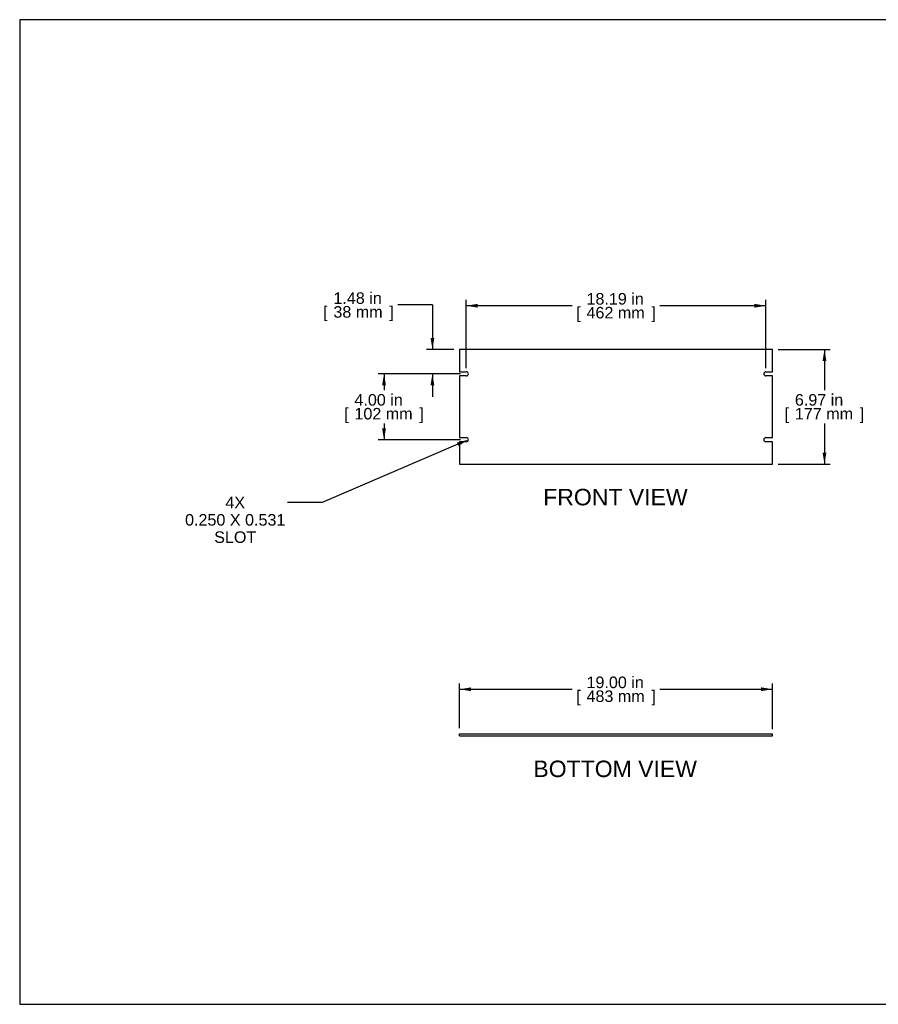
# Model space of a CAD drawing. Header units: inches. Extents: x 0 to 80, y 0 to 59.8.
# Tile 1 of 11: x 0 to 52.1, y 0 to 59.8. Entities that reach past the tile are written whole.
import ezdxf
from ezdxf import colors
from ezdxf.entities.mleader import LeaderData, LeaderLine
from ezdxf.enums import TextEntityAlignment as Align
from ezdxf.math import Vec2, Vec3

# ---------------------------------------------------------------- set-up
doc = ezdxf.new("R2010")
doc.units = ezdxf.units.IN
doc.header["$MEASUREMENT"] = 0
doc.layers.add('COM41829', color=7, linetype='Continuous')
doc.layers.add('Default', color=7, linetype='Continuous')
doc.styles.add('SEACAD_Arial', font='arial.ttf')
doc.dimstyles.new('WEB', dxfattribs={"dimtxt": 0.7, "dimasz": 0.7, "dimexe": 0.35, "dimexo": 0.35, "dimgap": 0.35, "dimtad": 0, "dimtih": 1, "dimtoh": 1, "dimzin": 4, "dimdsep": 46, "dimtxsty": 'SEACAD_Arial', "dimblk1": '_SE_FILLED', "dimblk2": '_SE_FILLED', "dimsah": 1, "dimcen": 0.35, "dimadec": 0, "dimazin": 0, "dimtfac": 1, "dimtofl": 0, "dimtmove": 0, "dimatfit": 3, "dimfxl": 1, "dimtolj": 1, "dimtzin": 4, "dimarcsym": 0})

# ---------------------------------------------------------------- blocks, each defined once
blk = doc.blocks.new('SE2')
at = {"layer": 'COM41829', "color": 7, "linetype": 'Continuous'}
for p, q in [((45.708, 39.765), (26.708, 39.765)), ((26.708, 39.765), (26.708, 38.406)), ((45.708, 38.406), (45.708, 39.765)), ((26.708, 38.406), (27.114, 38.406)), ((45.301, 38.406), (45.708, 38.406)), ((26.708, 38.156), (26.708, 34.406)), ((27.114, 38.156), (26.708, 38.156)), ((45.708, 38.156), (45.301, 38.156)), ((45.708, 34.406), (45.708, 38.156)), ((26.708, 34.406), (27.114, 34.406)), ((26.708, 34.156), (26.708, 32.797)), ((27.114, 34.156), (26.708, 34.156)), ((45.301, 34.406), (45.708, 34.406)), ((45.708, 34.156), (45.301, 34.156)), ((45.708, 32.797), (45.708, 34.156)), ((26.708, 32.797), (45.708, 32.797))]:
    blk.add_line(p, q, dxfattribs=at)
for centre, start, end in [((27.114, 38.281), 270, 90), ((45.301, 38.281), 90, 270), ((27.114, 34.281), 270, 90), ((45.301, 34.281), 90, 270)]:
    blk.add_arc(centre, 0.125, start, end, dxfattribs=at)
blk = doc.blocks.new('SE3')
at = {"layer": 'COM41829', "color": 7, "linetype": 'Continuous'}
for p, q in [((26.708, 16.422), (45.708, 16.422)), ((26.708, 16.297), (26.708, 16.422)), ((26.708, 16.297), (45.708, 16.297)), ((45.708, 16.297), (45.708, 16.422))]:
    blk.add_line(p, q, dxfattribs=at)
blk = doc.blocks.new('DMBLK11')
at = {"layer": 'Default', "linetype": 'Continuous', "transparency": 16777216}
for points in [[(27.408, 19.245), (26.708, 19.129), (27.408, 19.012)], [(45.008, 19.245), (45.008, 19.012), (45.708, 19.129)]]:
    blk.add_hatch(color=7, dxfattribs=at).paths.add_polyline_path(points)
at = {"layer": 'Default', "color": 7, "linetype": 'Continuous', "transparency": 16777216}
for p, q in [((26.708, 16.772), (26.708, 19.479)), ((45.708, 16.71), (45.708, 19.479)), ((26.708, 19.129), (33.543, 19.129)), ((38.872, 19.129), (45.708, 19.129))]:
    blk.add_line(p, q, dxfattribs=at)
at = {"layer": 'Default', "color": 7, "linetype": 'Continuous', "transparency": 16777216, "style": 'SEACAD_Arial'}
for s, p in [('19.00 in', (34.412, 19.899)), ('[', (33.788, 19.059)), ('483 mm', (34.412, 19.059)), (']', (38.353, 19.059))]:
    blk.add_text(s, height=0.7, dxfattribs=at).set_placement(p, align=Align.TOP_LEFT)
blk = doc.blocks.new('_SE_FILLED')
at = {"color": 0}
blk.add_line((0, 0), (-1, 0), dxfattribs=at)
blk.add_solid([(0, 0), (-1, -0.1665), (-1, 0.1665), (0, 0)], dxfattribs=at)
blk = doc.blocks.new('DMBLK12')
at = {"layer": 'Default', "linetype": 'Continuous', "transparency": 16777216}
for points in [[(48.976, 39.065), (48.859, 39.765), (48.743, 39.065)], [(48.976, 33.497), (48.743, 33.497), (48.859, 32.797)]]:
    blk.add_hatch(color=7, dxfattribs=at).paths.add_polyline_path(points)
at = {"layer": 'Default', "color": 7, "linetype": 'Continuous', "transparency": 16777216}
for p, q in [((46.058, 39.765), (49.209, 39.765)), ((48.859, 39.765), (48.859, 37.296)), ((48.859, 35.266), (48.859, 32.797)), ((46.058, 32.797), (49.209, 32.797))]:
    blk.add_line(p, q, dxfattribs=at)
at = {"layer": 'Default', "color": 7, "linetype": 'Continuous', "transparency": 16777216, "style": 'SEACAD_Arial'}
for s, p in [('6.97 in', (47.064, 37.051)), ('[', (46.44, 36.211)), ('177 mm', (47.064, 36.211)), (']', (51.005, 36.211))]:
    blk.add_text(s, height=0.7, dxfattribs=at).set_placement(p, align=Align.TOP_LEFT)
blk = doc.blocks.new('DMBLK13')
at = {"layer": 'Default', "linetype": 'Continuous', "transparency": 16777216}
for points in [[(27.814, 42.532), (27.114, 42.415), (27.814, 42.299)], [(44.601, 42.532), (44.601, 42.299), (45.301, 42.415)]]:
    blk.add_hatch(color=7, dxfattribs=at).paths.add_polyline_path(points)
at = {"layer": 'Default', "color": 7, "linetype": 'Continuous', "transparency": 16777216}
for p, q in [((27.114, 38.631), (27.114, 42.765)), ((45.301, 38.631), (45.301, 42.765)), ((33.543, 42.415), (27.114, 42.415)), ((45.301, 42.415), (38.872, 42.415))]:
    blk.add_line(p, q, dxfattribs=at)
at = {"layer": 'Default', "color": 7, "linetype": 'Continuous', "transparency": 16777216, "style": 'SEACAD_Arial'}
for s, p in [('18.19 in', (34.412, 43.185)), ('[', (33.788, 42.345)), ('462 mm', (34.412, 42.345)), (']', (38.353, 42.345))]:
    blk.add_text(s, height=0.7, dxfattribs=at).set_placement(p, align=Align.TOP_LEFT)
blk = doc.blocks.new('DMBLK14')
at = {"layer": 'Default', "linetype": 'Continuous', "transparency": 16777216}
for points in [[(22.002, 37.581), (22.236, 37.581), (22.119, 38.281)], [(22.002, 34.981), (22.119, 34.281), (22.236, 34.981)]]:
    blk.add_hatch(color=7, dxfattribs=at).paths.add_polyline_path(points)
at = {"layer": 'Default', "color": 7, "linetype": 'Continuous', "transparency": 16777216}
for p, q in [((26.764, 38.281), (21.769, 38.281)), ((22.119, 38.281), (22.119, 37.296)), ((22.119, 35.266), (22.119, 34.281)), ((26.764, 34.281), (21.769, 34.281))]:
    blk.add_line(p, q, dxfattribs=at)
at = {"layer": 'Default', "color": 7, "linetype": 'Continuous', "transparency": 16777216, "style": 'SEACAD_Arial'}
for s, p in [('4.00 in', (20.323, 37.051)), ('[', (19.7, 36.211)), ('102 mm', (20.323, 36.211)), (']', (24.265, 36.211))]:
    blk.add_text(s, height=0.7, dxfattribs=at).set_placement(p, align=Align.TOP_LEFT)
blk = doc.blocks.new('DMBLK15')
at = {"layer": 'Default', "linetype": 'Continuous', "transparency": 16777216}
for points in [[(24.942, 40.465), (25.058, 39.765), (25.175, 40.465)], [(24.942, 37.581), (25.175, 37.581), (25.058, 38.281)]]:
    blk.add_hatch(color=7, dxfattribs=at).paths.add_polyline_path(points)
at = {"layer": 'Default', "color": 7, "linetype": 'Continuous', "transparency": 16777216}
for p, q in [((25.058, 42.46), (22.958, 42.46)), ((25.058, 42.46), (25.058, 39.765)), ((26.358, 39.765), (24.708, 39.765)), ((26.764, 38.281), (24.708, 38.281)), ((25.058, 38.281), (25.058, 36.881))]:
    blk.add_line(p, q, dxfattribs=at)
at = {"layer": 'Default', "color": 7, "linetype": 'Continuous', "transparency": 16777216, "style": 'SEACAD_Arial'}
for s, p in [('1.48 in', (19.046, 43.23)), ('[', (18.422, 42.39)), (']', (22.439, 42.39)), ('38 mm', (19.046, 42.39))]:
    blk.add_text(s, height=0.7, dxfattribs=at).set_placement(p, align=Align.TOP_LEFT)

msp = doc.modelspace()

# ---------------------------------------------------------------- linework, layer by layer
at = {"layer": 'Default', "color": 7, "linetype": 'Continuous'}
for p, q in [((80, 59.783), (0, 59.783)), ((0, 59.783), (0, 0)), ((0, 0), (80, 0))]:
    msp.add_line(p, q, dxfattribs=at)

# ---------------------------------------------------------------- block references
at = {"layer": 'Default'}
for name in ['SE2', 'SE3']:
    msp.add_blockref(name, (0, 0), dxfattribs=at)

# ---------------------------------------------------------------- texts
at = {"layer": 'Default', "color": 7, "linetype": 'Continuous', "style": 'SEACAD_Arial'}
for s, p in [('FRONT VIEW', (31.784, 31.297)), ('BOTTOM VIEW', (31.186, 14.797))]:
    msp.add_text(s, height=1, dxfattribs=at).set_placement(p, align=Align.TOP_LEFT)

# ---------------------------------------------------------------- dimensions: what is measured, and where the dimension line sits
at = {"layer": 'Default', "color": 7, "linetype": 'Continuous'}
for base, p1, p2, angle, picture, middle, dimtype in [((25.058, 38.281), (26.708, 39.765), (27.114, 38.281), 90, 'DMBLK15', (22.958, 42.46), 160), ((48.859, 39.765), (45.708, 39.765), (45.708, 32.797), 270, 'DMBLK12', (48.859, 36.281), 161), ((22.119, 38.281), (27.114, 38.281), (27.114, 34.281), 270, 'DMBLK14', (22.119, 36.281), 161), ((26.708, 19.129), (26.708, 16.422), (45.708, 16.36), 359.81153, 'DMBLK11', (36.208, 19.129), 161)]:
    dim = msp.add_linear_dim(base=base, p1=p1, p2=p2, angle=angle, text='\\A1;<>', dimstyle='WEB', override={"dimpost": '\\X'}, dxfattribs=at)
    dim.commit()
    dim.dimension.update_dxf_attribs({"geometry": picture, "text_midpoint": middle, "dimtype": dimtype})
dim = msp.add_linear_dim(base=(27.114, 42.415), p1=(45.301, 38.281), p2=(27.114, 38.281), text='\\A1;<>', dimstyle='WEB', override={"dimpost": '\\X'}, dxfattribs=at)
dim.commit()
dim.dimension.update_dxf_attribs({"geometry": 'DMBLK13', "text_midpoint": (36.208, 42.415), "dimtype": 160})

# ---------------------------------------------------------------- leaders
ml = msp.add_multileader_mtext('Standard', dxfattribs=at)
ml.set_content('\\pxsm0.9;{\\fArial|c0|p34;\\W1.;4X\\P0.250 X 0.531\\PSLOT\\P}', color=7)
ml.set_leader_properties(linetype='ByLayer')
ml.build(insert=Vec2(0, 0))
ml.multileader.update_dxf_attribs({"dogleg_length": 2.1, "arrow_head_size": 0.7})
ctx = ml.context
ctx.base_point, ctx.char_height, ctx.arrow_head_size, ctx.landing_gap_size = Vec3(12.995, 30.815), 0.7, 0.7, 0.245
notes = []
notes.append((ctx, [(0, (1, 1, 0), (18.362, 30.459), (-1, 0), 2.1, [(0, [(27.239, 34.281)], 0, [])])]))
ctx.mtext.insert, ctx.mtext.alignment = Vec3(13.085, 30.815), 2
for ctx, leaders in notes:
    for number, flags, end, landing, length, lines in leaders:
        leader = LeaderData()
        leader.index, (leader.has_last_leader_line, leader.has_dogleg_vector, leader.attachment_direction) = number, flags
        leader.last_leader_point, leader.dogleg_vector, leader.dogleg_length = Vec3(end), Vec3(landing), length
        for number, points, colour, breaks in lines:
            line = LeaderLine()
            line.index, line.vertices, line.color, line.breaks = number, Vec3.list(points), colors.encode_raw_color(colour), breaks
            leader.lines.append(line)
        ctx.leaders.append(leader)

doc.saveas('drawing.dxf')
